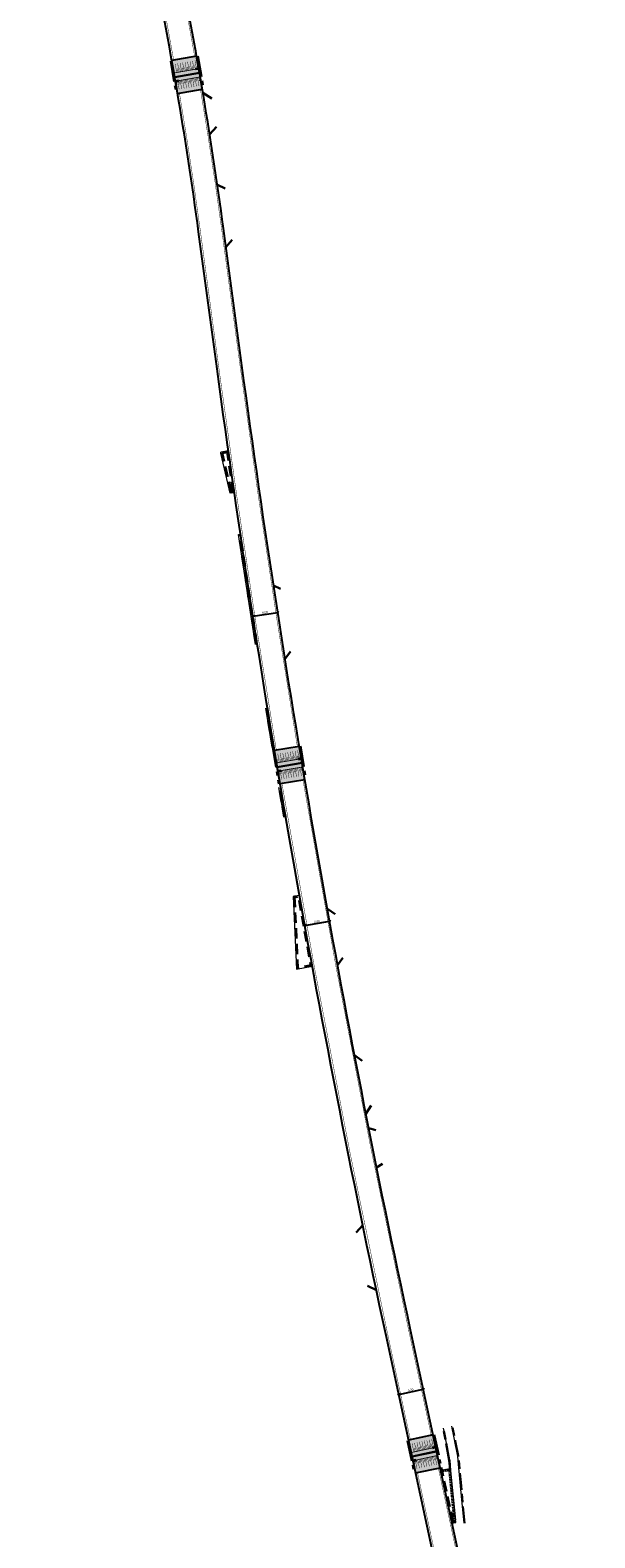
# Model space of a CAD drawing. Header units: metres. Extents: x -5 to 205656, y -9 to 393038.
# Tile 11 of 29: x 203820 to 203955, y 390215 to 390575. Entities that reach past the tile are written whole.
import ezdxf

# ---------------------------------------------------------------- set-up
doc = ezdxf.new("R2010")
doc.units = ezdxf.units.M
for name, pattern in [('DASHED', [0.75, 0.5, -0.25]), ('VH-OPSLUITBAND_100X200', [16, 8, -2, 4, -2]), ('VH-TROTTOIRBAND_180-200', [20, 10, -2, 2, -2, 2, -2]), ('VW-1-1_STREEP', [2, 1, -1])]:
    doc.linetypes.add(name, pattern=pattern)
for name, color, linetype, lineweight in [('N-WE-VH-KANTOPSLUITING_OPSLUITBAND_100X200-G', 7, 'VH-OPSLUITBAND_100X200', 30), ('N-WE-VH-KANTOPSLUITING_TROTTOIRBAND_180 200-G', 6, 'VH-TROTTOIRBAND_180-200', 40), ('N-WE-VH-KANTOPSLUITING_VOORKANTBAND-G', 7, 'Continuous', 15), ('N-WE-VW-MARKERING_LANGS_STREEP_11-G', 255, 'VW-1-1_STREEP', 13), ('RWS banden', 130, 'DASHED', 40), ('X-XX-AL-AANKLEDING-M', 7, 'Continuous', 18)]:
    doc.layers.add(name, color=color, linetype=linetype, lineweight=lineweight)
doc.layers.add('N-WE-VH-KANTVERHARDING-G', color=7, linetype='Continuous')
doc.layers.add('N-WE-VH-PLATEAU-G', color=7, linetype='Continuous')
doc.styles.get("Standard").update_dxf_attribs({"font": 'arial.ttf'})
doc.dimstyles.new('NLCS_1-200', dxfattribs={"dimscale": 0.2, "dimtxt": 2.5, "dimasz": 2.5, "dimexe": 1.25, "dimexo": 0.625, "dimtad": 1, "dimzin": 1, "dimtxsty": 'Standard', "dimblk": 'OBLIQUE', "dimcen": 0, "dimse1": 1, "dimse2": 1, "dimadec": 0, "dimazin": 0, "dimtfac": 1, "dimtmove": 0, "dimatfit": 3, "dimfxl": 1, "dimarcsym": 0})

# ---------------------------------------------------------------- blocks, each defined once
blk = doc.blocks.new('*U192')
at = {"layer": 'N-WE-VH-PLATEAU-G', "transparency": 33554687}
h = blk.add_hatch(color=251, dxfattribs=at)
h.dxf.hatch_style = 1
h.paths.add_polyline_path([(6, 0), (6, 4), (0, 4), (0, 0)])
at = {"layer": 'N-WE-VH-PLATEAU-G'}
for points in [[(0, 4), (6, 4)], [(0, 3.1), (0.8, 3.1)], [(0, 0), (6, 0)]]:
    blk.add_lwpolyline(points, dxfattribs=at)
at = {"layer": 'N-WE-VH-PLATEAU-G', "color": 7, "true_color": 0xffffff}
for points, const_width in [([(0, 3), (6, 3)], 0.2), ([(0.25, 2.1), (0.25, 2.9)], 0.1), ([(0.55, 0.9), (0.55, 2.9)], 0.1), ([(0.85, 2.1), (0.85, 2.9)], 0.1), ([(1.15, 0.9), (1.15, 2.9)], 0.1), ([(1.45, 2.1), (1.45, 2.9)], 0.1), ([(1.75, 0.9), (1.75, 2.9)], 0.1), ([(2.05, 2.1), (2.05, 2.9)], 0.1), ([(2.35, 0.9), (2.35, 2.9)], 0.1), ([(2.65, 2.1), (2.65, 2.9)], 0.1), ([(2.95, 0.9), (2.95, 2.9)], 0.1), ([(3.25, 2.1), (3.25, 2.9)], 0.1), ([(3.55, 0.9), (3.55, 2.9)], 0.1), ([(3.85, 2.1), (3.85, 2.9)], 0.1), ([(4.15, 0.9), (4.15, 2.9)], 0.1), ([(4.45, 2.1), (4.45, 2.9)], 0.1), ([(4.75, 0.9), (4.75, 2.9)], 0.1), ([(5.05, 2.1), (5.05, 2.9)], 0.1), ([(5.35, 0.9), (5.35, 2.9)], 0.1), ([(5.65, 2.1), (5.65, 2.9)], 0.1), ([(5.95, 0.9), (5.95, 2.9)], 0.1)]:
    blk.add_lwpolyline(points, dxfattribs=dict(at, const_width=const_width))
blk.add_lwpolyline([(0, 2.9), (0.8, 2.9)], dxfattribs=at)
blk = doc.blocks.new('*U193')
at = {"layer": 'N-WE-VH-PLATEAU-G', "transparency": 33554687}
h = blk.add_hatch(color=251, dxfattribs=at)
h.dxf.hatch_style = 1
h.paths.add_polyline_path([(6, 0), (6, 4), (0, 4), (0, 0)])
at = {"layer": 'N-WE-VH-PLATEAU-G'}
for points in [[(0, 4), (6, 4)], [(0, 3.1), (0.8, 3.1)], [(0, 0), (6, 0)]]:
    blk.add_lwpolyline(points, dxfattribs=at)
at = {"layer": 'N-WE-VH-PLATEAU-G', "color": 7, "true_color": 0xffffff}
for points, const_width in [([(0, 3), (6, 3)], 0.2), ([(0.25, 2.1), (0.25, 2.9)], 0.1), ([(0.55, 0.9), (0.55, 2.9)], 0.1), ([(0.85, 2.1), (0.85, 2.9)], 0.1), ([(1.15, 0.9), (1.15, 2.9)], 0.1), ([(1.45, 2.1), (1.45, 2.9)], 0.1), ([(1.75, 0.9), (1.75, 2.9)], 0.1), ([(2.05, 2.1), (2.05, 2.9)], 0.1), ([(2.35, 0.9), (2.35, 2.9)], 0.1), ([(2.65, 2.1), (2.65, 2.9)], 0.1), ([(2.95, 0.9), (2.95, 2.9)], 0.1), ([(3.25, 2.1), (3.25, 2.9)], 0.1), ([(3.55, 0.9), (3.55, 2.9)], 0.1), ([(3.85, 2.1), (3.85, 2.9)], 0.1), ([(4.15, 0.9), (4.15, 2.9)], 0.1), ([(4.45, 2.1), (4.45, 2.9)], 0.1), ([(4.75, 0.9), (4.75, 2.9)], 0.1), ([(5.05, 2.1), (5.05, 2.9)], 0.1), ([(5.35, 0.9), (5.35, 2.9)], 0.1)]:
    blk.add_lwpolyline(points, dxfattribs=dict(at, const_width=const_width))
blk.add_lwpolyline([(0, 2.9), (0.8, 2.9)], dxfattribs=at)
blk = doc.blocks.new('*U195')
at = {"layer": 'N-WE-VH-PLATEAU-G', "transparency": 33554687}
h = blk.add_hatch(color=251, dxfattribs=at)
h.dxf.hatch_style = 1
h.paths.add_polyline_path([(6, 0), (6, 4), (0, 4), (0, 0)])
at = {"layer": 'N-WE-VH-PLATEAU-G'}
for points in [[(0, 4), (6, 4)], [(0, 3.1), (0.8, 3.1)], [(0, 0), (6, 0)]]:
    blk.add_lwpolyline(points, dxfattribs=at)
at = {"layer": 'N-WE-VH-PLATEAU-G', "color": 7, "true_color": 0xffffff}
for points, const_width in [([(0, 3), (6, 3)], 0.2), ([(0.25, 2.1), (0.25, 2.9)], 0.1), ([(0.55, 0.9), (0.55, 2.9)], 0.1), ([(0.85, 2.1), (0.85, 2.9)], 0.1), ([(1.15, 0.9), (1.15, 2.9)], 0.1), ([(1.45, 2.1), (1.45, 2.9)], 0.1), ([(1.75, 0.9), (1.75, 2.9)], 0.1), ([(2.05, 2.1), (2.05, 2.9)], 0.1), ([(2.35, 0.9), (2.35, 2.9)], 0.1), ([(2.65, 2.1), (2.65, 2.9)], 0.1), ([(2.95, 0.9), (2.95, 2.9)], 0.1), ([(3.25, 2.1), (3.25, 2.9)], 0.1), ([(3.55, 0.9), (3.55, 2.9)], 0.1), ([(3.85, 2.1), (3.85, 2.9)], 0.1), ([(4.15, 0.9), (4.15, 2.9)], 0.1), ([(4.45, 2.1), (4.45, 2.9)], 0.1), ([(4.75, 0.9), (4.75, 2.9)], 0.1), ([(5.05, 2.1), (5.05, 2.9)], 0.1), ([(5.35, 0.9), (5.35, 2.9)], 0.1), ([(5.65, 2.1), (5.65, 2.9)], 0.1), ([(5.95, 0.9), (5.95, 2.9)], 0.1)]:
    blk.add_lwpolyline(points, dxfattribs=dict(at, const_width=const_width))
blk.add_lwpolyline([(0, 2.9), (0.8, 2.9)], dxfattribs=at)
blk = doc.blocks.new('*U194')
at = {"layer": 'N-WE-VH-PLATEAU-G', "transparency": 33554687}
h = blk.add_hatch(color=251, dxfattribs=at)
h.dxf.hatch_style = 1
h.paths.add_polyline_path([(6, 0), (6, 4), (0, 4), (0, 0)])
at = {"layer": 'N-WE-VH-PLATEAU-G'}
for points in [[(0, 4), (6, 4)], [(0, 3.1), (0.8, 3.1)], [(0, 0), (6, 0)]]:
    blk.add_lwpolyline(points, dxfattribs=at)
at = {"layer": 'N-WE-VH-PLATEAU-G', "color": 7, "true_color": 0xffffff}
for points, const_width in [([(0, 3), (6, 3)], 0.2), ([(0.25, 2.1), (0.25, 2.9)], 0.1), ([(0.55, 0.9), (0.55, 2.9)], 0.1), ([(0.85, 2.1), (0.85, 2.9)], 0.1), ([(1.15, 0.9), (1.15, 2.9)], 0.1), ([(1.45, 2.1), (1.45, 2.9)], 0.1), ([(1.75, 0.9), (1.75, 2.9)], 0.1), ([(2.05, 2.1), (2.05, 2.9)], 0.1), ([(2.35, 0.9), (2.35, 2.9)], 0.1), ([(2.65, 2.1), (2.65, 2.9)], 0.1), ([(2.95, 0.9), (2.95, 2.9)], 0.1), ([(3.25, 2.1), (3.25, 2.9)], 0.1), ([(3.55, 0.9), (3.55, 2.9)], 0.1), ([(3.85, 2.1), (3.85, 2.9)], 0.1), ([(4.15, 0.9), (4.15, 2.9)], 0.1), ([(4.45, 2.1), (4.45, 2.9)], 0.1), ([(4.75, 0.9), (4.75, 2.9)], 0.1), ([(5.05, 2.1), (5.05, 2.9)], 0.1), ([(5.35, 0.9), (5.35, 2.9)], 0.1), ([(5.65, 2.1), (5.65, 2.9)], 0.1), ([(5.95, 0.9), (5.95, 2.9)], 0.1)]:
    blk.add_lwpolyline(points, dxfattribs=dict(at, const_width=const_width))
blk.add_lwpolyline([(0, 2.9), (0.8, 2.9)], dxfattribs=at)
blk = doc.blocks.new('*U197')
at = {"layer": 'N-WE-VH-PLATEAU-G', "transparency": 33554687}
h = blk.add_hatch(color=251, dxfattribs=at)
h.dxf.hatch_style = 1
h.paths.add_polyline_path([(6, 0), (6, 4), (0, 4), (0, 0)])
at = {"layer": 'N-WE-VH-PLATEAU-G'}
for points in [[(0, 4), (6, 4)], [(0, 3.1), (0.8, 3.1)], [(0, 0), (6, 0)]]:
    blk.add_lwpolyline(points, dxfattribs=at)
at = {"layer": 'N-WE-VH-PLATEAU-G', "color": 7, "true_color": 0xffffff}
for points, const_width in [([(0, 3), (6, 3)], 0.2), ([(0.25, 2.1), (0.25, 2.9)], 0.1), ([(0.55, 0.9), (0.55, 2.9)], 0.1), ([(0.85, 2.1), (0.85, 2.9)], 0.1), ([(1.15, 0.9), (1.15, 2.9)], 0.1), ([(1.45, 2.1), (1.45, 2.9)], 0.1), ([(1.75, 0.9), (1.75, 2.9)], 0.1), ([(2.05, 2.1), (2.05, 2.9)], 0.1), ([(2.35, 0.9), (2.35, 2.9)], 0.1), ([(2.65, 2.1), (2.65, 2.9)], 0.1), ([(2.95, 0.9), (2.95, 2.9)], 0.1), ([(3.25, 2.1), (3.25, 2.9)], 0.1), ([(3.55, 0.9), (3.55, 2.9)], 0.1), ([(3.85, 2.1), (3.85, 2.9)], 0.1), ([(4.15, 0.9), (4.15, 2.9)], 0.1), ([(4.45, 2.1), (4.45, 2.9)], 0.1), ([(4.75, 0.9), (4.75, 2.9)], 0.1), ([(5.05, 2.1), (5.05, 2.9)], 0.1), ([(5.35, 0.9), (5.35, 2.9)], 0.1), ([(5.65, 2.1), (5.65, 2.9)], 0.1), ([(5.95, 0.9), (5.95, 2.9)], 0.1)]:
    blk.add_lwpolyline(points, dxfattribs=dict(at, const_width=const_width))
blk.add_lwpolyline([(0, 2.9), (0.8, 2.9)], dxfattribs=at)
blk = doc.blocks.new('*U196')
at = {"layer": 'N-WE-VH-PLATEAU-G', "transparency": 33554687}
h = blk.add_hatch(color=251, dxfattribs=at)
h.dxf.hatch_style = 1
h.paths.add_polyline_path([(5.99, 0), (5.99, 4), (0, 4), (0, 0)])
at = {"layer": 'N-WE-VH-PLATEAU-G'}
for points in [[(0, 4), (5.99, 4)], [(0, 3.1), (0.8, 3.1)], [(0, 0), (5.99, 0)]]:
    blk.add_lwpolyline(points, dxfattribs=at)
at = {"layer": 'N-WE-VH-PLATEAU-G', "color": 7, "true_color": 0xffffff}
for points, const_width in [([(0, 3), (5.99, 3)], 0.2), ([(0.25, 2.1), (0.25, 2.9)], 0.1), ([(0.55, 0.9), (0.55, 2.9)], 0.1), ([(0.85, 2.1), (0.85, 2.9)], 0.1), ([(1.15, 0.9), (1.15, 2.9)], 0.1), ([(1.45, 2.1), (1.45, 2.9)], 0.1), ([(1.75, 0.9), (1.75, 2.9)], 0.1), ([(2.05, 2.1), (2.05, 2.9)], 0.1), ([(2.35, 0.9), (2.35, 2.9)], 0.1), ([(2.65, 2.1), (2.65, 2.9)], 0.1), ([(2.95, 0.9), (2.95, 2.9)], 0.1), ([(3.25, 2.1), (3.25, 2.9)], 0.1), ([(3.55, 0.9), (3.55, 2.9)], 0.1), ([(3.85, 2.1), (3.85, 2.9)], 0.1), ([(4.15, 0.9), (4.15, 2.9)], 0.1), ([(4.45, 2.1), (4.45, 2.9)], 0.1), ([(4.75, 0.9), (4.75, 2.9)], 0.1), ([(5.05, 2.1), (5.05, 2.9)], 0.1), ([(5.35, 0.9), (5.35, 2.9)], 0.1)]:
    blk.add_lwpolyline(points, dxfattribs=dict(at, const_width=const_width))
blk.add_lwpolyline([(0, 2.9), (0.8, 2.9)], dxfattribs=at)
blk = doc.blocks.new('_Oblique')
at = {"color": 0, "linetype": 'ByBlock', "lineweight": -2}
blk.add_line((-0.5, -0.5), (0.5, 0.5), dxfattribs=at)
blk = doc.blocks.new('*D112')
at = {"layer": 'X-XX-AL-AANKLEDING-M', "color": 0, "lineweight": -2, "transparency": 16777216}
blk.add_line((203908.08, 390249.07), (203913.95, 390250.34), dxfattribs=at)
at = {"layer": 'X-XX-AL-AANKLEDING-M', "color": 0, "lineweight": -2, "transparency": 16777216, "xscale": 0.5, "yscale": 0.5, "zscale": 0.5}
for p, rotation in [((203908.08, 390249.07), 192.1558027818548), ((203913.95, 390250.34), 12.15580278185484)]:
    blk.add_blockref('_Oblique', p, dxfattribs=dict(at, rotation=rotation))
at = {"layer": 'X-XX-AL-AANKLEDING-M', "color": 0, "transparency": 16777216, "insert": (203910.93, 390250.12), "char_height": 0.5, "attachment_point": 5, "rotation": 12.1558}
blk.add_mtext('6,00', dxfattribs=at)
blk = doc.blocks.new('*D113')
at = {"layer": 'X-XX-AL-AANKLEDING-M', "color": 0, "lineweight": -2, "transparency": 16777216}
blk.add_line((203873.24, 390434.97), (203879.17, 390435.89), dxfattribs=at)
at = {"layer": 'X-XX-AL-AANKLEDING-M', "color": 0, "lineweight": -2, "transparency": 16777216, "xscale": 0.5, "yscale": 0.5, "zscale": 0.5}
for p, rotation in [((203873.24, 390434.97), 188.8207502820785), ((203879.17, 390435.89), 8.820750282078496)]:
    blk.add_blockref('_Oblique', p, dxfattribs=dict(at, rotation=rotation))
at = {"layer": 'X-XX-AL-AANKLEDING-M', "color": 0, "transparency": 16777216, "insert": (203876.14, 390435.85), "char_height": 0.5, "attachment_point": 5, "rotation": 8.8208}
blk.add_mtext('6,00', dxfattribs=at)
blk = doc.blocks.new('*D265')
at = {"layer": 'X-XX-AL-AANKLEDING-M', "color": 0, "lineweight": -2, "transparency": 16777216}
blk.add_line((203885.65, 390361.11), (203891.56, 390362.14), dxfattribs=at)
at = {"layer": 'X-XX-AL-AANKLEDING-M', "color": 0, "lineweight": -2, "transparency": 16777216, "xscale": 0.5, "yscale": 0.5, "zscale": 0.5}
for p, rotation in [((203885.65, 390361.11), 189.8989436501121), ((203891.56, 390362.14), 9.898943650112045)]:
    blk.add_blockref('_Oblique', p, dxfattribs=dict(at, rotation=rotation))
at = {"layer": 'X-XX-AL-AANKLEDING-M', "color": 0, "transparency": 16777216, "insert": (203888.53, 390362.04), "char_height": 0.5, "attachment_point": 5, "rotation": 9.8989}
blk.add_mtext('6,00', dxfattribs=at)

msp = doc.modelspace()

# ---------------------------------------------------------------- linework, layer by layer
at = {"layer": 'N-WE-VH-KANTOPSLUITING_OPSLUITBAND_100X200-G', "color": 7, "ltscale": 0.5}
for points in [[(203861.294, 390559.993), (203863.402, 390558.673)], [(203862.888, 390550.036), (203864.506, 390551.857)], [(203864.745, 390538.051), (203866.642, 390537.173)], [(203866.804, 390523.12), (203868.301, 390524.89)], [(203878.188, 390442.289), (203879.852, 390441.527)], [(203880.903, 390424.716), (203882.229, 390426.506)], [(203891.032, 390365.055), (203892.892, 390363.782)], [(203893.479, 390351.613), (203894.759, 390353.393)], [(203897.536, 390330.102), (203899.38, 390328.766)], [(203900.266, 390316.105), (203901.472, 390318.055)], [(203900.947, 390312.626), (203902.604, 390312.213)], [(203902.81, 390303.24), (203904.202, 390304.143)], [(203897.945, 390287.749), (203899.505, 390289.479)], [(203900.627, 390274.989), (203902.748, 390273.966)]]:
    msp.add_lwpolyline(points, dxfattribs=at)
at = {"layer": 'N-WE-VH-KANTOPSLUITING_OPSLUITBAND_100X200-G', "ltscale": 0.5, "flags": 128}
for points in [[(203920.182, 390233.369), (203918.716, 390240.966)], [(203923.828, 390218.31), (203923.398, 390222.254), (203922.973, 390227.245), (203922.416, 390233.293), (203922.284, 390234.351), (203921.59, 390237.915), (203920.897, 390241.475)], [(203920.18, 390233.38), (203920.372, 390231.087)]]:
    msp.add_lwpolyline(points, dxfattribs=at)
at = {"layer": 'N-WE-VH-KANTOPSLUITING_TROTTOIRBAND_180 200-G', "ltscale": 0.5}
for points in [[(203859.984, 390568.766), (203861.35, 390560.884)], [(203853.673, 390567.669), (203855.044, 390559.791)], [(203878.044, 390403.799), (203879.676, 390394.081)], [(203884.509, 390403.915), (203885.839, 390396.026)], [(203910.252, 390238.06), (203911.936, 390230.243)], [(203916.508, 390239.411), (203918.371, 390230.761)]]:
    msp.add_lwpolyline(points, dxfattribs=at)
at = {"layer": 'N-WE-VH-KANTOPSLUITING_VOORKANTBAND-G'}
for p, q in [((203918.335, 390230.978), (203919.91, 390231.242)), ((203920.496, 390230.803), (203921.662, 390218.99))]:
    msp.add_line(p, q, dxfattribs=at)
at = {"layer": 'N-WE-VH-KANTOPSLUITING_VOORKANTBAND-G', "flags": 128}
for points in [[(203859.787, 390568.732), (203861.153, 390560.85)], [(203853.87, 390567.703), (203855.241, 390559.825)], [(203868.808, 390464.529), (203867.386, 390474.453), (203865.547, 390474.171)], [(203865.603, 390473.929), (203865.547, 390474.171)], [(203868.587, 390464.497), (203867.811, 390464.395), (203865.603, 390473.929)], [(203868.587, 390464.497), (203868.808, 390464.529)], [(203873.858, 390428.236), (203869.831, 390454.518)], [(203874.279, 390428.303), (203870.267, 390454.586)], [(203878.237, 390403.873), (203876.685, 390413.318)], [(203877.862, 390403.771), (203876.342, 390413.021)], [(203878.395, 390402.885), (203879.724, 390395)], [(203884.312, 390403.882), (203885.641, 390395.993)], [(203880.674, 390386.98), (203879.467, 390394.04)], [(203881.075, 390387.066), (203879.874, 390394.109)], [(203910.448, 390238.102), (203912.131, 390230.285)], [(203916.312, 390239.369), (203917.997, 390231.549)], [(203920.808, 390218.502), (203917.76, 390232.643)], [(203920.853, 390218.287), (203921.728, 390218.426), (203921.662, 390218.993)]]:
    msp.add_lwpolyline(points, dxfattribs=at)
msp.add_lwpolyline([(203883.175, 390368.101), (203882.901, 390368.031), (203883.685, 390350.634), (203887.432, 390351.352), (203884.367, 390368.261)], close=True, dxfattribs=at)
at = {"layer": 'N-WE-VH-KANTOPSLUITING_VOORKANTBAND-G'}
for points in [[(203920.28, 390233.388), (203918.814, 390240.985)], [(203923.729, 390218.299), (203923.298, 390222.244), (203922.873, 390227.236), (203922.317, 390233.282), (203922.185, 390234.335), (203921.492, 390237.895), (203920.799, 390241.456)], [(203920.28, 390233.388), (203920.496, 390230.801)]]:
    msp.add_lwpolyline(points, dxfattribs=at)
at = {"layer": 'N-WE-VH-KANTOPSLUITING_VOORKANTBAND-G', "flags": 128}
msp.add_lwpolyline([(203919.91, 390231.242, -0.444468), (203920.496, 390230.801, -0.444468)], format="xyb", dxfattribs=at)
at = {"layer": 'N-WE-VH-KANTVERHARDING-G', "ltscale": 0.2, "flags": 128}
for points in [[(203949.096, 390058.676), (203905.059, 390263.121, -0.0195257), (203864.674, 390494.069), (203860.26, 390526.8, 0.0170998), (203848.843, 390594.011), (203843.305, 390620.991, -0.0168519), (203839.309, 390644.441), (203838.17, 390652.824, 0.0420951), (203820.005, 390734.363, 0.0360894)], [(203954.961, 390059.94), (203910.924, 390264.384, -0.0195257), (203870.62, 390494.871), (203866.206, 390527.602, 0.0170998), (203854.72, 390595.217), (203849.182, 390622.197, -0.0168519), (203845.255, 390645.249), (203844.115, 390653.632, 0.0420971), (203825.73, 390736.159, 0.0360675)]]:
    msp.add_lwpolyline(points, format="xyb", dxfattribs=at)
at = {"layer": 'N-WE-VW-MARKERING_LANGS_STREEP_11-G', "ltscale": 5, "const_width": 0.1, "flags": 128}
for points in [[(203859.338, 390568.654, 0.0070021), (203854.279, 390595.127), (203848.741, 390622.107, -0.0168519), (203844.809, 390645.188), (203843.669, 390653.572, 0.0400003), (203826.72, 390731.307)], [(203854.314, 390567.78, 0.0070007), (203849.284, 390594.101), (203843.745, 390621.081, -0.0168519), (203839.755, 390644.501), (203838.616, 390652.885, 0.040014), (203821.84, 390729.824)], [(203878.838, 390402.959, -0.0075953), (203865.12, 390494.13), (203860.706, 390526.86, 0.0083774), (203855.684, 390559.902)], [(203883.867, 390403.807, -0.0075941), (203870.174, 390494.811), (203865.76, 390527.542, 0.0083824), (203860.709, 390560.773)], [(203915.867, 390239.273), (203910.484, 390264.289, -0.0111806), (203885.197, 390395.918)], [(203910.882, 390238.196), (203905.498, 390263.216, -0.011181), (203880.167, 390395.074)]]:
    msp.add_lwpolyline(points, format="xyb", dxfattribs=at)
for points in [[(203948.496, 390063.598), (203912.571, 390230.38)], [(203953.491, 390064.63), (203917.557, 390231.454)]]:
    msp.add_lwpolyline(points, dxfattribs=at)
at = {"layer": 'RWS banden', "ltscale": 0.5}
for p, q in [((203918.371, 390230.761), (203919.952, 390231.026)), ((203920.277, 390230.782), (203921.443, 390218.968))]:
    msp.add_line(p, q, dxfattribs=at)
at = {"layer": 'RWS banden', "ltscale": 5}
for points in [[(203868.559, 390464.716), (203867.199, 390474.202), (203865.81, 390473.989)], [(203868.559, 390464.715), (203867.98, 390464.639), (203865.817, 390473.979)], [(203874.006, 390428.259), (203869.979, 390454.541)], [(203874.131, 390428.28), (203870.104, 390454.562)], [(203878.01, 390403.796), (203876.49, 390413.048)], [(203878.089, 390403.849), (203876.575, 390413.063)], [(203880.821, 390387.006), (203879.617, 390394.066)], [(203880.926, 390387.042), (203879.725, 390394.084)], [(203921.005, 390218.545), (203918.371, 390230.761), (203918.371, 390230.761)], [(203921.005, 390218.545), (203921.484, 390218.613), (203921.443, 390218.968)]]:
    msp.add_lwpolyline(points, dxfattribs=at)
at = {"layer": 'RWS banden', "ltscale": 5, "flags": 128}
msp.add_lwpolyline([(203883.217, 390367.884), (203883.129, 390367.862), (203883.893, 390350.898), (203887.176, 390351.528), (203884.188, 390368.015)], close=True, dxfattribs=at)
msp.add_lwpolyline([(203919.952, 390231.026), (203919.952, 390231.026, -0.444468), (203920.277, 390230.782)], format="xyb", dxfattribs=at)

# ---------------------------------------------------------------- block references
for name, p, rotation in [('*U196', (203859.787, 390568.732), 189.8692187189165), ('*U197', (203855.241, 390559.825), 9.830982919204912), ('*U194', (203884.317, 390403.883), 189.5663831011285), ('*U195', (203879.724, 390395), 9.5281473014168), ('*U193', (203916.312, 390239.369), 192.1940370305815), ('*U192', (203912.131, 390230.285), 12.1558012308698)]:
    msp.add_blockref(name, p, dxfattribs=dict(rotation=rotation))

# ---------------------------------------------------------------- dimensions: what is measured, and where the dimension line sits
at = {"layer": 'X-XX-AL-AANKLEDING-M'}
for p1, p2, picture, middle in [((203873.244, 390434.974), (203879.173, 390435.894), '*D113', (203876.143, 390435.854)), ((203885.652, 390361.106), (203891.563, 390362.137), '*D265', (203888.534, 390362.041)), ((203908.084, 390249.075), (203913.95, 390250.338), '*D112', (203910.927, 390250.122))]:
    dim = msp.add_aligned_dim(p1=p1, p2=p2, distance=0, dimstyle='NLCS_1-200', dxfattribs=at)
    dim.commit()
    dim.dimension.update_dxf_attribs({"geometry": picture, "text_midpoint": middle})

doc.saveas('drawing.dxf')
